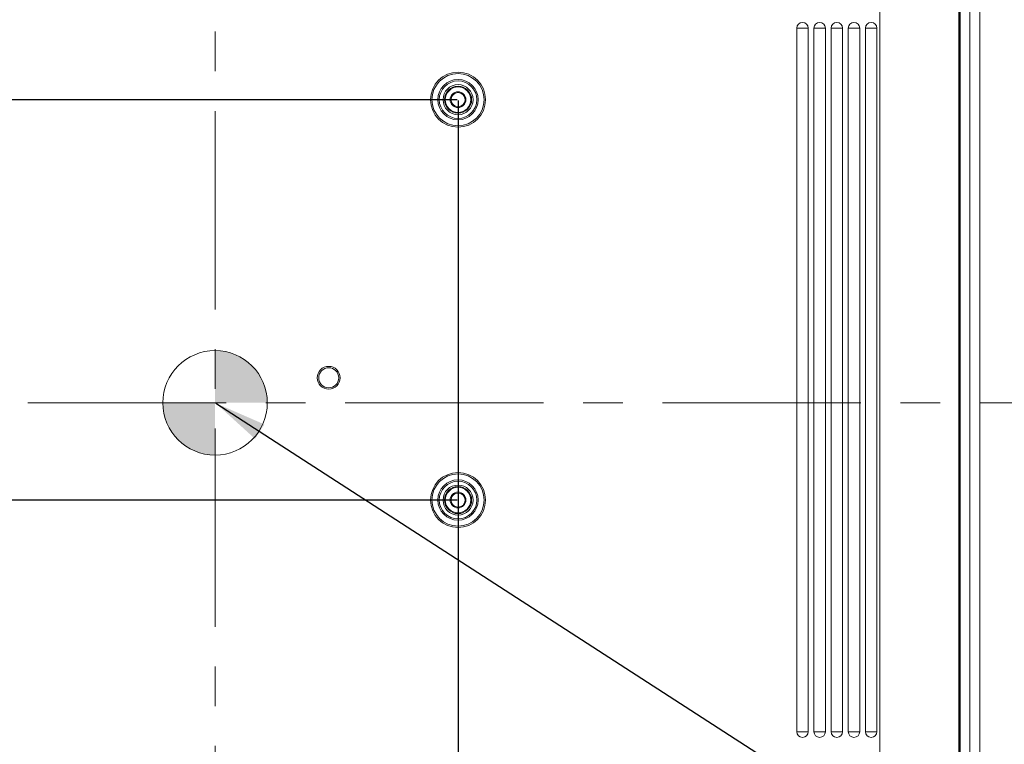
# Model space of a CAD drawing. Header units: millimetres. Extents: x 3925 to 5043, y -86 to 778.
# Tile 137 of 256: x 4300 to 4386, y 148 to 211. Entities that reach past the tile are written whole.
import ezdxf

# ---------------------------------------------------------------- set-up
doc = ezdxf.new("R2010")
doc.units = ezdxf.units.MM
doc.header["$LTSCALE"] = 46.255
doc.header["$PDMODE"] = 3
doc.header["$PDSIZE"] = 1
doc.linetypes.add('AM_ISO08W050', pattern=[18, 12, -1.5, 3, -1.5])
doc.linetypes.add('CENTER', pattern=[0.6, 0.375, -0.075, 0.075, -0.075])
doc.layers.get('0').update_dxf_attribs({"linetype": 'CONTINUOUS'})
doc.layers.get('Defpoints').update_dxf_attribs({"linetype": 'CONTINUOUS'})
doc.layers.add('AM_7', color=4, linetype='AM_ISO08W050', lineweight=25)
for name, color, linetype in [('H30-BOTTOM-CDXF_CONTINUOUS_LINE', 7, 'CONTINUOUS'), ('H30-LEFT-COVDXF_CONTINUOUS_LINE', 7, 'CONTINUOUS'), ('H30_CEILING_DXF_CONTINUOUS_LINE', 7, 'CONTINUOUS')]:
    doc.layers.add(name, color=color, linetype=linetype)
doc.styles.add('SLDTEXTSTYLE0', font='arialbd.ttf', dxfattribs={"height": 5.5})
doc.styles.add('SLDTEXTSTYLE2', font='arial.ttf')
doc.styles.get("Standard").update_dxf_attribs({"font": 'txt', "width": 0.7})
doc.dimstyles.new('SLDDIMSTYLE1', dxfattribs={"dimtxt": 5.650301, "dimasz": 4.572, "dimexe": 0, "dimexo": 0.0625, "dimgap": 1.412575, "dimtad": 0, "dimtih": 1, "dimtoh": 1, "dimlfac": 3.5, "dimrnd": 1e-09, "dimzin": 4, "dimdsep": 46, "dimtxsty": 'SLDTEXTSTYLE0', "dimsah": 1, "dimcen": 0.09, "dimadec": 0, "dimazin": 1, "dimtol": 1, "dimtp": 0.8, "dimtm": 0.8, "dimtfac": 1, "dimtdec": 1, "dimtofl": 0, "dimtmove": 0, "dimatfit": 3, "dimfxl": 1, "dimfrac": 2, "dimtolj": 1, "dimarcsym": 0})
doc.dimstyles.new('SLDDIMSTYLE6', dxfattribs={"dimtxt": 0.18, "dimasz": 4.572, "dimexe": 0, "dimexo": 0.0625, "dimgap": 0, "dimtad": 0, "dimtih": 1, "dimtoh": 1, "dimdec": 0, "dimrnd": 1e-09, "dimzin": 0, "dimdsep": 46, "dimtxsty": 'STANDARD', "dimsah": 1, "dimcen": 0.09, "dimadec": 0, "dimazin": 0, "dimtfac": 4.572, "dimtdec": 0, "dimtofl": 0, "dimtmove": 0, "dimatfit": 3, "dimfxl": 1, "dimfrac": 2, "dimtolj": 1, "dimtzin": 0, "dimarcsym": 0})

# ---------------------------------------------------------------- blocks, each defined once
blk = doc.blocks.new('*D95')
at = {"color": 0, "linetype": 'Continuous', "lineweight": -2}
for p, q in [((4295.634, 203.852), (4295.634, 115.578)), ((4338.134, 203.852), (4338.134, 115.578)), ((4298.634, 115.578), (4335.134, 115.578))]:
    blk.add_line(p, q, dxfattribs=at)
at = {"color": 0, "linetype": 'Continuous', "lineweight": 0}
for points in [[(4298.634, 116.078), (4298.634, 115.078), (4295.634, 115.578)], [(4335.134, 116.078), (4335.134, 115.078), (4338.134, 115.578)]]:
    blk.add_solid(points, dxfattribs=at)
at = {"layer": 'Defpoints', "color": 0, "linetype": 'Continuous', "lineweight": 0}
for p in [(4295.634, 203.915), (4338.134, 203.915), (4338.134, 115.578)]:
    blk.add_point(p, dxfattribs=at)
at = {"color": 0, "linetype": 'Continuous', "lineweight": 0, "insert": (4316.884, 118.913), "char_height": 3, "attachment_point": 5, "style": 'SLDTEXTSTYLE2'}
blk.add_mtext('\\A1;170.00 [6.69]', dxfattribs=at)
blk = doc.blocks.new('*D96')
at = {"color": 0, "linetype": 'Continuous', "lineweight": -2}
for p, q in [((4338.071, 203.915), (4234.757, 203.915)), ((4234.757, 200.915), (4234.757, 171.915)), ((4338.071, 168.915), (4234.757, 168.915))]:
    blk.add_line(p, q, dxfattribs=at)
at = {"color": 0, "linetype": 'Continuous', "lineweight": 0}
for points in [[(4234.257, 200.915), (4235.257, 200.915), (4234.757, 203.915)], [(4234.257, 171.915), (4235.257, 171.915), (4234.757, 168.915)]]:
    blk.add_solid(points, dxfattribs=at)
at = {"layer": 'Defpoints', "color": 0, "linetype": 'Continuous', "lineweight": 0}
for p in [(4338.134, 203.915), (4234.757, 168.915), (4338.134, 168.915)]:
    blk.add_point(p, dxfattribs=at)
at = {"color": 0, "linetype": 'Continuous', "lineweight": 0, "insert": (4231.422, 186.415), "char_height": 3, "attachment_point": 5, "rotation": 90, "style": 'SLDTEXTSTYLE2'}
blk.add_mtext('\\A1;140.00 [5.51]', dxfattribs=at)
blk = doc.blocks.new('*D99')
at = {"color": 0, "linetype": 'Continuous', "lineweight": -2}
for p, q in [((4355.571, 219.415), (4396.499, 219.415)), ((4396.499, 216.415), (4396.499, 144.59)), ((4373.071, 141.59), (4396.499, 141.59))]:
    blk.add_line(p, q, dxfattribs=at)
at = {"color": 0, "linetype": 'Continuous', "lineweight": 0}
for points in [[(4395.999, 216.415), (4396.999, 216.415), (4396.499, 219.415)], [(4395.999, 144.59), (4396.999, 144.59), (4396.499, 141.59)]]:
    blk.add_solid(points, dxfattribs=at)
at = {"layer": 'Defpoints', "color": 0, "linetype": 'Continuous', "lineweight": 0}
for p in [(4355.509, 219.415), (4373.009, 141.59), (4396.499, 141.59)]:
    blk.add_point(p, dxfattribs=at)
at = {"color": 0, "linetype": 'Continuous', "lineweight": 0, "insert": (4393.164, 180.502), "char_height": 3, "attachment_point": 5, "rotation": 90, "style": 'SLDTEXTSTYLE2'}
blk.add_mtext('\\A1;311.30 [12.26]', dxfattribs=at)
blk = doc.blocks.new('SW_DOWELSYMBOL_1')
at = {"linetype": 'Continuous', "lineweight": 0}
h = blk.add_hatch(color=0, dxfattribs=at)
edge = h.paths.add_edge_path(flags=0)
edge.add_arc((0, 0), 5.71, 0, 90)
edge.add_line((0, 5.71), (0, 0))
edge.add_line((0, 0), (5.71, 0))
h = blk.add_hatch(color=0, dxfattribs=at)
edge = h.paths.add_edge_path(flags=0)
edge.add_arc((0, 0), 5.71, 180, 270)
edge.add_line((0, -5.71), (0, 0))
edge.add_line((0, 0), (-5.71, 0))
at = {"color": 0, "linetype": 'Continuous', "lineweight": 0}
blk.add_circle((0, 0), 5.71, dxfattribs=at)

msp = doc.modelspace()

# ---------------------------------------------------------------- linework, layer by layer
at = {"layer": 'AM_7', "linetype": 'CENTER', "lineweight": 15}
for p, q in [((4316.8838, 258.4298), (4316.8838, 124.9148)), ((4245.0088, 177.4148), (4388.7588, 177.4148))]:
    msp.add_line(p, q, dxfattribs=at)
at = {"layer": 'H30-BOTTOM-CDXF_CONTINUOUS_LINE', "color": 7, "linetype": 'Continuous', "lineweight": 0}
for p, q in [((4375.0088, 216.4148), (4375.0088, 146.5615)), ((4381.9391, 142.4148), (4381.9391, 216.4148)), ((4381.9936, 216.4148), (4381.9936, 142.4148)), ((4367.7588, 210.1648), (4368.7588, 210.1648)), ((4367.7588, 148.6648), (4367.7588, 210.1648)), ((4368.7588, 148.6648), (4368.7588, 210.1648)), ((4369.2588, 210.1648), (4370.2588, 210.1648)), ((4369.2588, 148.6648), (4369.2588, 210.1648)), ((4370.2588, 148.6648), (4370.2588, 210.1648)), ((4370.7588, 210.1648), (4371.7588, 210.1648)), ((4370.7588, 148.6648), (4370.7588, 210.1648)), ((4371.7588, 148.6648), (4371.7588, 210.1648)), ((4372.2588, 210.1648), (4373.2588, 210.1648)), ((4372.2588, 148.6648), (4372.2588, 210.1648)), ((4373.2588, 148.6648), (4373.2588, 210.1648)), ((4373.7588, 210.1648), (4374.7588, 210.1648)), ((4373.7588, 148.6648), (4373.7588, 210.1648)), ((4374.7588, 148.6648), (4374.7588, 210.1648)), ((4367.7588, 148.6648), (4368.7588, 148.6648)), ((4369.2588, 148.6648), (4370.2588, 148.6648)), ((4370.7588, 148.6648), (4371.7588, 148.6648)), ((4372.2588, 148.6648), (4373.2588, 148.6648)), ((4373.7588, 148.6648), (4374.7588, 148.6648))]:
    msp.add_line(p, q, dxfattribs=at)
for centre, radius in [((4338.1338, 203.9148), 2.4044), ((4338.1338, 203.9148), 2.2836), ((4338.1338, 203.9148), 1.7639), ((4338.1338, 203.9148), 1.6432), ((4338.1338, 203.9148), 1.3125), ((4326.8238, 179.6023), 1), ((4326.8238, 179.6023), 0.875), ((4338.1338, 168.9148), 2.4044), ((4338.1338, 168.9148), 2.2836), ((4338.1338, 168.9148), 1.7639), ((4338.1338, 168.9148), 1.6432), ((4338.1338, 168.9148), 1.3125)]:
    msp.add_circle(centre, radius, dxfattribs=at)
for centre, start, end in [((4368.2588, 210.1648), 0, 180), ((4369.7588, 210.1648), 0, 180), ((4371.2588, 210.1648), 0, 180), ((4372.7588, 210.1648), 0, 180), ((4374.2588, 210.1648), 0, 180), ((4368.2588, 148.6648), 180, 0), ((4369.7588, 148.6648), 180, 0), ((4371.2588, 148.6648), 180, 0), ((4372.7588, 148.6648), 180, 0), ((4374.2588, 148.6648), 180, 0)]:
    msp.add_arc(centre, 0.5, start, end, dxfattribs=at)
at = {"layer": 'H30-LEFT-COVDXF_CONTINUOUS_LINE', "color": 7, "linetype": 'Continuous', "lineweight": 0}
for p, q in [((4382.0338, 142.4148), (4382.0338, 216.4148)), ((4382.8807, 142.4148), (4382.8807, 216.4148)), ((4383.7588, 142.4148), (4383.7588, 216.4148))]:
    msp.add_line(p, q, dxfattribs=at)
at = {"layer": 'H30_CEILING_DXF_CONTINUOUS_LINE', "color": 7, "linetype": 'Continuous', "lineweight": 0}
for centre, radius in [((4338.1338, 203.9148), 1.1875), ((4338.1338, 203.9148), 1.1125), ((4338.1338, 203.9148), 0.69), ((4338.1338, 203.9148), 0.615), ((4338.1338, 168.9148), 1.1875), ((4338.1338, 168.9148), 1.1125), ((4338.1338, 168.9148), 0.69), ((4338.1338, 168.9148), 0.615)]:
    msp.add_circle(centre, radius, dxfattribs=at)

# ---------------------------------------------------------------- block references
at = {"color": 3, "linetype": 'Continuous', "lineweight": 0, "xscale": 0.8, "yscale": 0.8, "zscale": 0.8}
msp.add_blockref('SW_DOWELSYMBOL_1', (4316.8838, 177.4148), dxfattribs=at)

# ---------------------------------------------------------------- dimensions: what is measured, and where the dimension line sits
at = {"color": 2, "linetype": 'Continuous', "lineweight": 0}
for base, p1, p2, picture, middle in [((4396.4988, 141.5898), (4355.5088, 219.4148), (4373.0088, 141.5898), '*D99', (4396.4988, 180.5023)), ((4234.7571, 168.9148), (4338.1338, 203.9148), (4338.1338, 168.9148), '*D96', (4234.7571, 186.4148))]:
    dim = msp.add_linear_dim(base=base, p1=p1, p2=p2, angle=90, dimstyle='SLDDIMSTYLE1', override={"dimtxt": 3, "dimasz": 3, "dimtad": 1, "dimtih": 0, "dimlfac": 4, "dimtxsty": 'SLDTEXTSTYLE2', "dimtol": 0, "dimtp": 0.6, "dimtm": 0.6}, dxfattribs=at)
    dim.commit()
    dim.dimension.update_dxf_attribs({"geometry": picture, "text_midpoint": middle, "dimtype": 160})
dim = msp.add_linear_dim(base=(4338.1338, 115.5778), p1=(4295.6338, 203.9148), p2=(4338.1338, 203.9148), angle=0, dimstyle='SLDDIMSTYLE1', override={"dimtxt": 3, "dimasz": 3, "dimtad": 1, "dimtih": 0, "dimlfac": 4, "dimtxsty": 'SLDTEXTSTYLE2', "dimtol": 0, "dimtp": 0.6, "dimtm": 0.6}, dxfattribs=at)
dim.commit()
dim.dimension.update_dxf_attribs({"geometry": '*D95', "text_midpoint": (4316.8838, 118.913)})

# ---------------------------------------------------------------- leaders
msp.add_leader([(4316.9463, 177.3788), (4412.2068, 115.8742)], dimstyle='SLDDIMSTYLE6', dxfattribs=at)

doc.saveas('drawing.dxf')
